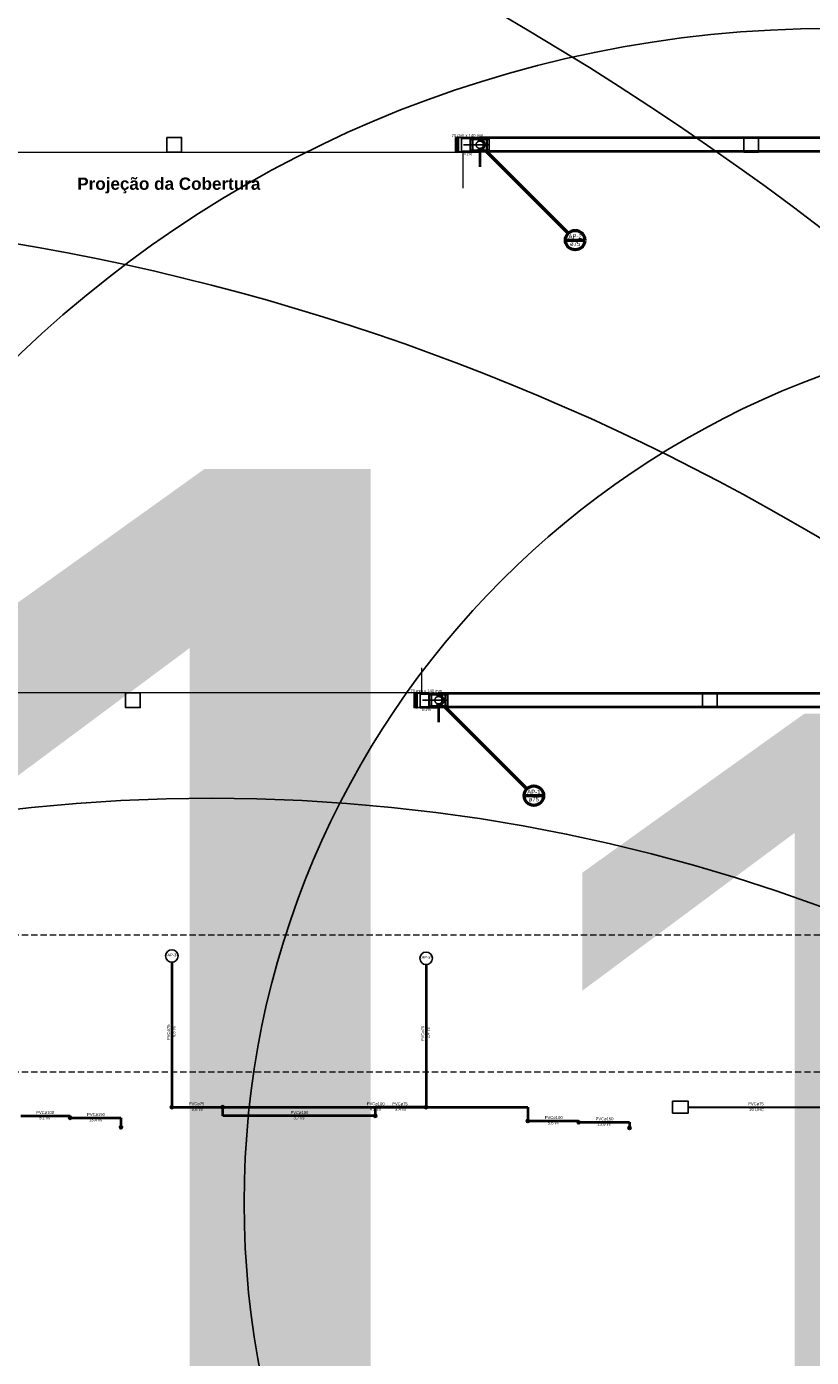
# Model space of a CAD drawing. Header units: millimetres. Extents: x -27714 to -5776, y 5810 to 9208.
# Tile 94 of 256: x -25414 to -25374, y 7071 to 7139. Entities that reach past the tile are written whole.
import ezdxf
from ezdxf.enums import TextEntityAlignment as Align

# ---------------------------------------------------------------- set-up
doc = ezdxf.new("R2010")
doc.units = ezdxf.units.MM
doc.linetypes.add('DASHDOT', pattern=[2.54, 1.27, -0.635, 0, -0.635])
doc.linetypes.add('HIDDEN2', pattern=[0.47625, 0.3175, -0.15875])
for name, color, linetype, lineweight in [('AP-Condutos', 4, 'Continuous', 40), ('AP-Indicação coluna', 5, 'Continuous', 50), ('AP-Textos conduto', 7, 'Continuous', 25), ('DI-Eixos', 7, 'HIDDEN2', 5), ('DI-Textos', 7, 'Continuous', 5), ('TQ-Condutos', 3, 'Continuous', 30)]:
    doc.layers.add(name, color=color, linetype=linetype, lineweight=lineweight)
for name, color, linetype in [('AP-Conexões', 9, 'Continuous'), ('AP-Sentido conduto', 9, 'Continuous'), ('Simbolos', 5, 'Continuous'), ('Simbolos_int', 2, 'Continuous'), ('TEXTO', 7, 'Continuous'), ('TEXTO @ 10 (1)', 7, 'Continuous'), ('TEXTO @ 10 (2)', 7, 'Continuous'), ('TEXTO @ 100', 7, 'Continuous'), ('TEXTO @ 15', 7, 'Continuous'), ('TEXTO @ 20', 7, 'Continuous'), ('TEXTO @ 200', 7, 'Continuous'), ('TEXTO @ 25', 7, 'Continuous'), ('TEXTO @ 7.5', 7, 'Continuous'), ('TQ-Conexões', 9, 'Continuous')]:
    doc.layers.add(name, color=color, linetype=linetype)
doc.styles.add('5', font='arial.ttf', dxfattribs={"height": 5})
doc.styles.add('Arial', font='arial.ttf')
doc.styles.add('ArialN', font='arialbd.ttf')

# ---------------------------------------------------------------- blocks, each defined once
blk = doc.blocks.new('SIMBOLO NOMENCLATURA')
at = {"linetype": 'Continuous'}
blk.add_circle((-30, 0), 30, dxfattribs=at)
blk = doc.blocks.new('*U147')
at = {"layer": 'TEXTO @ 100', "linetype": 'Continuous', "xscale": 20, "yscale": 20, "zscale": 20}
blk.add_blockref('SIMBOLO NOMENCLATURA', (-25314.228, 7009.918), dxfattribs=at)
at = {"layer": 'TEXTO @ 15', "linetype": 'Continuous', "xscale": 3, "yscale": 3, "zscale": 3}
blk.add_blockref('SIMBOLO NOMENCLATURA', (-25314.228, 7009.918), dxfattribs=at)
at = {"layer": 'TEXTO @ 20', "linetype": 'Continuous', "xscale": 4, "yscale": 4, "zscale": 4}
blk.add_blockref('SIMBOLO NOMENCLATURA', (-25314.228, 7009.918), dxfattribs=at)
at = {"layer": 'TEXTO @ 200', "linetype": 'Continuous', "xscale": 40, "yscale": 40, "zscale": 40}
blk.add_blockref('SIMBOLO NOMENCLATURA', (-25314.228, 7009.918), dxfattribs=at)
at = {"layer": 'TEXTO @ 25', "linetype": 'Continuous', "xscale": 5, "yscale": 5, "zscale": 5}
blk.add_blockref('SIMBOLO NOMENCLATURA', (-25314.228, 7009.918), dxfattribs=at)
blk = doc.blocks.new('*U151')
at = {"layer": 'TEXTO @ 10 (1)', "linetype": 'Continuous', "xscale": 2, "yscale": 2, "zscale": 2}
blk.add_blockref('SIMBOLO NOMENCLATURA', (-25312.564, 7079.25), dxfattribs=at)
at = {"layer": 'TEXTO @ 10 (2)', "linetype": 'Continuous', "xscale": 2, "yscale": 2, "zscale": 2}
blk.add_blockref('SIMBOLO NOMENCLATURA', (-25312.564, 7079.25), dxfattribs=at)
at = {"layer": 'TEXTO @ 100', "linetype": 'Continuous', "xscale": 20, "yscale": 20, "zscale": 20}
blk.add_blockref('SIMBOLO NOMENCLATURA', (-25312.564, 7079.25), dxfattribs=at)
at = {"layer": 'TEXTO @ 15', "linetype": 'Continuous', "xscale": 3, "yscale": 3, "zscale": 3}
blk.add_blockref('SIMBOLO NOMENCLATURA', (-25312.564, 7079.25), dxfattribs=at)
at = {"layer": 'TEXTO @ 20', "linetype": 'Continuous', "xscale": 4, "yscale": 4, "zscale": 4}
blk.add_blockref('SIMBOLO NOMENCLATURA', (-25312.564, 7079.25), dxfattribs=at)
at = {"layer": 'TEXTO @ 200', "linetype": 'Continuous', "xscale": 40, "yscale": 40, "zscale": 40}
blk.add_blockref('SIMBOLO NOMENCLATURA', (-25312.564, 7079.25), dxfattribs=at)
at = {"layer": 'TEXTO @ 25', "linetype": 'Continuous', "xscale": 5, "yscale": 5, "zscale": 5}
blk.add_blockref('SIMBOLO NOMENCLATURA', (-25312.564, 7079.25), dxfattribs=at)
at = {"layer": 'TEXTO @ 7.5', "linetype": 'Continuous', "xscale": 1.5, "yscale": 1.5, "zscale": 1.5}
blk.add_blockref('SIMBOLO NOMENCLATURA', (-25312.564, 7079.25), dxfattribs=at)
blk = doc.blocks.new('*U154')
at = {"layer": 'TEXTO @ 10 (1)', "style": '5'}
blk.add_text('1', height=50, dxfattribs=at).set_placement((-25372.564, 7079.25), align=Align.MIDDLE_CENTER)
at = {"layer": 'TEXTO @ 15', "style": '5'}
blk.add_text('1', height=75, dxfattribs=at).set_placement((-25402.564, 7079.25), align=Align.MIDDLE_CENTER)
at = {"layer": 'TEXTO @ 20', "style": '5'}
blk.add_text('1', height=100, dxfattribs=at).set_placement((-25432.564, 7079.25), align=Align.MIDDLE_CENTER)
blk = doc.blocks.new('*U155')
at = {"layer": 'TEXTO @ 200', "linetype": 'Continuous', "xscale": 40, "yscale": 40, "zscale": 40}
blk.add_blockref('SIMBOLO NOMENCLATURA', (-23654.527, 7584.979), dxfattribs=at)
blk = doc.blocks.new('*U159')
at = {"layer": 'TEXTO @ 200', "linetype": 'Continuous', "xscale": 40, "yscale": 40, "zscale": 40}
blk.add_blockref('SIMBOLO NOMENCLATURA', (-23783.068, 7189.489), dxfattribs=at)

msp = doc.modelspace()

# ---------------------------------------------------------------- hatches: boundary and pattern name
at = {"layer": 'AP-Condutos', "linetype": 'Continuous'}
for points in [[(-25390.5141, 7132.1892), (-25390.4752, 7132.3341), (-25390.5529, 7132.3341)], [(-25392.626, 7103.8056), (-25392.5872, 7103.9505), (-25392.6648, 7103.9505)]]:
    msp.add_hatch(color=256, dxfattribs=at).paths.add_polyline_path(points)
at = {"layer": 'AP-Conexões', "linetype": 'Continuous'}
for points in [[(-25406.1789, 7084.1385), (-25406.1792, 7084.1455), (-25406.1801, 7084.1524), (-25406.1816, 7084.1592), (-25406.1837, 7084.1659), (-25406.1864, 7084.1723), (-25406.1896, 7084.1785), (-25406.1934, 7084.1844), (-25406.1976, 7084.1899), (-25406.2023, 7084.1951), (-25406.2075, 7084.1998), (-25406.213, 7084.204), (-25406.2189, 7084.2078), (-25406.2251, 7084.211), (-25406.2315, 7084.2137), (-25406.2382, 7084.2158), (-25406.245, 7084.2173), (-25406.2519, 7084.2182), (-25406.2589, 7084.2185), (-25406.2659, 7084.2182), (-25406.2728, 7084.2173), (-25406.2796, 7084.2158), (-25406.2863, 7084.2137), (-25406.2927, 7084.211), (-25406.2989, 7084.2078), (-25406.3048, 7084.204), (-25406.3103, 7084.1998), (-25406.3155, 7084.1951), (-25406.3202, 7084.1899), (-25406.3244, 7084.1844), (-25406.3282, 7084.1785), (-25406.3314, 7084.1723), (-25406.3341, 7084.1659), (-25406.3362, 7084.1592), (-25406.3377, 7084.1524), (-25406.3386, 7084.1455), (-25406.3389, 7084.1385), (-25406.3386, 7084.1315), (-25406.3377, 7084.1246), (-25406.3362, 7084.1178), (-25406.3341, 7084.1111), (-25406.3314, 7084.1047), (-25406.3282, 7084.0985), (-25406.3244, 7084.0926), (-25406.3202, 7084.0871), (-25406.3155, 7084.0819), (-25406.3103, 7084.0772), (-25406.3048, 7084.073), (-25406.2989, 7084.0692), (-25406.2927, 7084.066), (-25406.2863, 7084.0633), (-25406.2796, 7084.0612), (-25406.2728, 7084.0597), (-25406.2659, 7084.0588), (-25406.2589, 7084.0585), (-25406.2519, 7084.0588), (-25406.245, 7084.0597), (-25406.2382, 7084.0612), (-25406.2315, 7084.0633), (-25406.2251, 7084.066), (-25406.2189, 7084.0692), (-25406.213, 7084.073), (-25406.2075, 7084.0772), (-25406.2023, 7084.0819), (-25406.1976, 7084.0871), (-25406.1934, 7084.0926), (-25406.1896, 7084.0985), (-25406.1864, 7084.1047), (-25406.1837, 7084.1111), (-25406.1816, 7084.1178), (-25406.1801, 7084.1246), (-25406.1792, 7084.1315)], [(-25403.5789, 7084.1385), (-25403.5792, 7084.1455), (-25403.5801, 7084.1524), (-25403.5816, 7084.1592), (-25403.5837, 7084.1659), (-25403.5864, 7084.1723), (-25403.5896, 7084.1785), (-25403.5934, 7084.1844), (-25403.5976, 7084.1899), (-25403.6023, 7084.1951), (-25403.6075, 7084.1998), (-25403.613, 7084.204), (-25403.6189, 7084.2078), (-25403.6251, 7084.211), (-25403.6315, 7084.2137), (-25403.6382, 7084.2158), (-25403.645, 7084.2173), (-25403.6519, 7084.2182), (-25403.6589, 7084.2185), (-25403.6659, 7084.2182), (-25403.6728, 7084.2173), (-25403.6796, 7084.2158), (-25403.6863, 7084.2137), (-25403.6927, 7084.211), (-25403.6989, 7084.2078), (-25403.7048, 7084.204), (-25403.7103, 7084.1998), (-25403.7155, 7084.1951), (-25403.7202, 7084.1899), (-25403.7244, 7084.1844), (-25403.7282, 7084.1785), (-25403.7314, 7084.1723), (-25403.7341, 7084.1659), (-25403.7362, 7084.1592), (-25403.7377, 7084.1524), (-25403.7386, 7084.1455), (-25403.7389, 7084.1385), (-25403.7386, 7084.1315), (-25403.7377, 7084.1246), (-25403.7362, 7084.1178), (-25403.7341, 7084.1111), (-25403.7314, 7084.1047), (-25403.7282, 7084.0985), (-25403.7244, 7084.0926), (-25403.7202, 7084.0871), (-25403.7155, 7084.0819), (-25403.7103, 7084.0772), (-25403.7048, 7084.073), (-25403.6989, 7084.0692), (-25403.6927, 7084.066), (-25403.6863, 7084.0633), (-25403.6796, 7084.0612), (-25403.6728, 7084.0597), (-25403.6659, 7084.0588), (-25403.6589, 7084.0585), (-25403.6519, 7084.0588), (-25403.645, 7084.0597), (-25403.6382, 7084.0612), (-25403.6315, 7084.0633), (-25403.6251, 7084.066), (-25403.6189, 7084.0692), (-25403.613, 7084.073), (-25403.6075, 7084.0772), (-25403.6023, 7084.0819), (-25403.5976, 7084.0871), (-25403.5934, 7084.0926), (-25403.5896, 7084.0985), (-25403.5864, 7084.1047), (-25403.5837, 7084.1111), (-25403.5816, 7084.1178), (-25403.5801, 7084.1246), (-25403.5792, 7084.1315)], [(-25393.1789, 7084.1385), (-25393.1792, 7084.1455), (-25393.1801, 7084.1524), (-25393.1816, 7084.1592), (-25393.1837, 7084.1659), (-25393.1864, 7084.1723), (-25393.1896, 7084.1785), (-25393.1934, 7084.1844), (-25393.1976, 7084.1899), (-25393.2023, 7084.1951), (-25393.2075, 7084.1998), (-25393.213, 7084.204), (-25393.2189, 7084.2078), (-25393.2251, 7084.211), (-25393.2315, 7084.2137), (-25393.2382, 7084.2158), (-25393.245, 7084.2173), (-25393.2519, 7084.2182), (-25393.2589, 7084.2185), (-25393.2659, 7084.2182), (-25393.2728, 7084.2173), (-25393.2796, 7084.2158), (-25393.2863, 7084.2137), (-25393.2927, 7084.211), (-25393.2989, 7084.2078), (-25393.3048, 7084.204), (-25393.3103, 7084.1998), (-25393.3155, 7084.1951), (-25393.3202, 7084.1899), (-25393.3244, 7084.1844), (-25393.3282, 7084.1785), (-25393.3314, 7084.1723), (-25393.3341, 7084.1659), (-25393.3362, 7084.1592), (-25393.3377, 7084.1524), (-25393.3386, 7084.1455), (-25393.3389, 7084.1385), (-25393.3386, 7084.1315), (-25393.3377, 7084.1246), (-25393.3362, 7084.1178), (-25393.3341, 7084.1111), (-25393.3314, 7084.1047), (-25393.3282, 7084.0985), (-25393.3244, 7084.0926), (-25393.3202, 7084.0871), (-25393.3155, 7084.0819), (-25393.3103, 7084.0772), (-25393.3048, 7084.073), (-25393.2989, 7084.0692), (-25393.2927, 7084.066), (-25393.2863, 7084.0633), (-25393.2796, 7084.0612), (-25393.2728, 7084.0597), (-25393.2659, 7084.0588), (-25393.2589, 7084.0585), (-25393.2519, 7084.0588), (-25393.245, 7084.0597), (-25393.2382, 7084.0612), (-25393.2315, 7084.0633), (-25393.2251, 7084.066), (-25393.2189, 7084.0692), (-25393.213, 7084.073), (-25393.2075, 7084.0772), (-25393.2023, 7084.0819), (-25393.1976, 7084.0871), (-25393.1934, 7084.0926), (-25393.1896, 7084.0985), (-25393.1864, 7084.1047), (-25393.1837, 7084.1111), (-25393.1816, 7084.1178), (-25393.1801, 7084.1246), (-25393.1792, 7084.1315)], [(-25411.3789, 7083.595), (-25411.3792, 7083.602), (-25411.3801, 7083.6089), (-25411.3816, 7083.6157), (-25411.3837, 7083.6224), (-25411.3864, 7083.6288), (-25411.3896, 7083.635), (-25411.3934, 7083.6409), (-25411.3976, 7083.6464), (-25411.4023, 7083.6516), (-25411.4075, 7083.6563), (-25411.413, 7083.6606), (-25411.4189, 7083.6643), (-25411.4251, 7083.6675), (-25411.4315, 7083.6702), (-25411.4382, 7083.6723), (-25411.445, 7083.6738), (-25411.4519, 7083.6747), (-25411.4589, 7083.675), (-25411.4659, 7083.6747), (-25411.4728, 7083.6738), (-25411.4796, 7083.6723), (-25411.4863, 7083.6702), (-25411.4927, 7083.6675), (-25411.4989, 7083.6643), (-25411.5048, 7083.6606), (-25411.5103, 7083.6563), (-25411.5155, 7083.6516), (-25411.5202, 7083.6464), (-25411.5244, 7083.6409), (-25411.5282, 7083.635), (-25411.5314, 7083.6288), (-25411.5341, 7083.6224), (-25411.5362, 7083.6157), (-25411.5377, 7083.6089), (-25411.5386, 7083.602), (-25411.5389, 7083.595), (-25411.5386, 7083.588), (-25411.5377, 7083.5811), (-25411.5362, 7083.5743), (-25411.5341, 7083.5677), (-25411.5314, 7083.5612), (-25411.5282, 7083.555), (-25411.5244, 7083.5491), (-25411.5202, 7083.5436), (-25411.5155, 7083.5385), (-25411.5103, 7083.5337), (-25411.5048, 7083.5295), (-25411.4989, 7083.5257), (-25411.4927, 7083.5225), (-25411.4863, 7083.5198), (-25411.4796, 7083.5177), (-25411.4728, 7083.5162), (-25411.4659, 7083.5153), (-25411.4589, 7083.515), (-25411.4519, 7083.5153), (-25411.445, 7083.5162), (-25411.4382, 7083.5177), (-25411.4315, 7083.5198), (-25411.4251, 7083.5225), (-25411.4189, 7083.5257), (-25411.413, 7083.5295), (-25411.4075, 7083.5337), (-25411.4023, 7083.5385), (-25411.3976, 7083.5436), (-25411.3934, 7083.5491), (-25411.3896, 7083.555), (-25411.3864, 7083.5612), (-25411.3837, 7083.5677), (-25411.3816, 7083.5743), (-25411.3801, 7083.5811), (-25411.3792, 7083.588)], [(-25408.7789, 7083.1095), (-25408.7792, 7083.1165), (-25408.7801, 7083.1234), (-25408.7816, 7083.1302), (-25408.7837, 7083.1369), (-25408.7864, 7083.1433), (-25408.7896, 7083.1495), (-25408.7934, 7083.1554), (-25408.7976, 7083.161), (-25408.8023, 7083.1661), (-25408.8075, 7083.1708), (-25408.813, 7083.1751), (-25408.8189, 7083.1788), (-25408.8251, 7083.182), (-25408.8315, 7083.1847), (-25408.8382, 7083.1868), (-25408.845, 7083.1883), (-25408.8519, 7083.1892), (-25408.8589, 7083.1895), (-25408.8659, 7083.1892), (-25408.8728, 7083.1883), (-25408.8796, 7083.1868), (-25408.8863, 7083.1847), (-25408.8927, 7083.182), (-25408.8989, 7083.1788), (-25408.9048, 7083.1751), (-25408.9103, 7083.1708), (-25408.9155, 7083.1661), (-25408.9202, 7083.161), (-25408.9244, 7083.1554), (-25408.9282, 7083.1495), (-25408.9314, 7083.1433), (-25408.9341, 7083.1369), (-25408.9362, 7083.1302), (-25408.9377, 7083.1234), (-25408.9386, 7083.1165), (-25408.9389, 7083.1095), (-25408.9386, 7083.1026), (-25408.9377, 7083.0956), (-25408.9362, 7083.0888), (-25408.9341, 7083.0822), (-25408.9314, 7083.0757), (-25408.9282, 7083.0695), (-25408.9244, 7083.0636), (-25408.9202, 7083.0581), (-25408.9155, 7083.053), (-25408.9103, 7083.0482), (-25408.9048, 7083.044), (-25408.8989, 7083.0402), (-25408.8927, 7083.037), (-25408.8863, 7083.0344), (-25408.8796, 7083.0323), (-25408.8728, 7083.0307), (-25408.8659, 7083.0298), (-25408.8589, 7083.0295), (-25408.8519, 7083.0298), (-25408.845, 7083.0307), (-25408.8382, 7083.0323), (-25408.8315, 7083.0344), (-25408.8251, 7083.037), (-25408.8189, 7083.0402), (-25408.813, 7083.044), (-25408.8075, 7083.0482), (-25408.8023, 7083.053), (-25408.7976, 7083.0581), (-25408.7934, 7083.0636), (-25408.7896, 7083.0695), (-25408.7864, 7083.0757), (-25408.7837, 7083.0822), (-25408.7816, 7083.0888), (-25408.7801, 7083.0956), (-25408.7792, 7083.1026)], [(-25395.7789, 7083.6922), (-25395.7792, 7083.6992), (-25395.7801, 7083.7061), (-25395.7816, 7083.7129), (-25395.7837, 7083.7195), (-25395.7864, 7083.726), (-25395.7896, 7083.7322), (-25395.7934, 7083.7381), (-25395.7976, 7083.7436), (-25395.8023, 7083.7487), (-25395.8075, 7083.7535), (-25395.813, 7083.7577), (-25395.8189, 7083.7615), (-25395.8251, 7083.7647), (-25395.8315, 7083.7674), (-25395.8382, 7083.7695), (-25395.845, 7083.771), (-25395.8519, 7083.7719), (-25395.8589, 7083.7722), (-25395.8659, 7083.7719), (-25395.8728, 7083.771), (-25395.8796, 7083.7695), (-25395.8863, 7083.7674), (-25395.8927, 7083.7647), (-25395.8989, 7083.7615), (-25395.9048, 7083.7577), (-25395.9103, 7083.7535), (-25395.9155, 7083.7487), (-25395.9202, 7083.7436), (-25395.9244, 7083.7381), (-25395.9282, 7083.7322), (-25395.9314, 7083.726), (-25395.9341, 7083.7195), (-25395.9362, 7083.7129), (-25395.9377, 7083.7061), (-25395.9386, 7083.6992), (-25395.9389, 7083.6922), (-25395.9386, 7083.6852), (-25395.9377, 7083.6783), (-25395.9362, 7083.6715), (-25395.9341, 7083.6648), (-25395.9314, 7083.6584), (-25395.9282, 7083.6522), (-25395.9244, 7083.6463), (-25395.9202, 7083.6408), (-25395.9155, 7083.6356), (-25395.9103, 7083.6309), (-25395.9048, 7083.6266), (-25395.8989, 7083.6229), (-25395.8927, 7083.6197), (-25395.8863, 7083.617), (-25395.8796, 7083.6149), (-25395.8728, 7083.6134), (-25395.8659, 7083.6125), (-25395.8589, 7083.6122), (-25395.8519, 7083.6125), (-25395.845, 7083.6134), (-25395.8382, 7083.6149), (-25395.8315, 7083.617), (-25395.8251, 7083.6197), (-25395.8189, 7083.6229), (-25395.813, 7083.6266), (-25395.8075, 7083.6309), (-25395.8023, 7083.6356), (-25395.7976, 7083.6408), (-25395.7934, 7083.6463), (-25395.7896, 7083.6522), (-25395.7864, 7083.6584), (-25395.7837, 7083.6648), (-25395.7816, 7083.6715), (-25395.7801, 7083.6783), (-25395.7792, 7083.6852)], [(-25387.9789, 7083.4331), (-25387.9792, 7083.4401), (-25387.9801, 7083.447), (-25387.9816, 7083.4538), (-25387.9837, 7083.4604), (-25387.9864, 7083.4669), (-25387.9896, 7083.4731), (-25387.9934, 7083.479), (-25387.9976, 7083.4845), (-25388.0023, 7083.4896), (-25388.0075, 7083.4944), (-25388.013, 7083.4986), (-25388.0189, 7083.5024), (-25388.0251, 7083.5056), (-25388.0315, 7083.5083), (-25388.0382, 7083.5104), (-25388.045, 7083.5119), (-25388.0519, 7083.5128), (-25388.0589, 7083.5131), (-25388.0659, 7083.5128), (-25388.0728, 7083.5119), (-25388.0796, 7083.5104), (-25388.0863, 7083.5083), (-25388.0927, 7083.5056), (-25388.0989, 7083.5024), (-25388.1048, 7083.4986), (-25388.1103, 7083.4944), (-25388.1155, 7083.4896), (-25388.1202, 7083.4845), (-25388.1244, 7083.479), (-25388.1282, 7083.4731), (-25388.1314, 7083.4669), (-25388.1341, 7083.4604), (-25388.1362, 7083.4538), (-25388.1377, 7083.447), (-25388.1386, 7083.4401), (-25388.1389, 7083.4331), (-25388.1386, 7083.4261), (-25388.1377, 7083.4192), (-25388.1362, 7083.4124), (-25388.1341, 7083.4057), (-25388.1314, 7083.3993), (-25388.1282, 7083.3931), (-25388.1244, 7083.3872), (-25388.1202, 7083.3817), (-25388.1155, 7083.3765), (-25388.1103, 7083.3718), (-25388.1048, 7083.3675), (-25388.0989, 7083.3638), (-25388.0927, 7083.3606), (-25388.0863, 7083.3579), (-25388.0796, 7083.3558), (-25388.0728, 7083.3543), (-25388.0659, 7083.3534), (-25388.0589, 7083.3531), (-25388.0519, 7083.3534), (-25388.045, 7083.3543), (-25388.0382, 7083.3558), (-25388.0315, 7083.3579), (-25388.0251, 7083.3606), (-25388.0189, 7083.3638), (-25388.013, 7083.3675), (-25388.0075, 7083.3718), (-25388.0023, 7083.3765), (-25387.9976, 7083.3817), (-25387.9934, 7083.3872), (-25387.9896, 7083.3931), (-25387.9864, 7083.3993), (-25387.9837, 7083.4057), (-25387.9816, 7083.4124), (-25387.9801, 7083.4192), (-25387.9792, 7083.4261)], [(-25385.3789, 7083.3677), (-25385.3792, 7083.3747), (-25385.3801, 7083.3816), (-25385.3816, 7083.3884), (-25385.3837, 7083.395), (-25385.3864, 7083.4015), (-25385.3896, 7083.4077), (-25385.3934, 7083.4136), (-25385.3976, 7083.4191), (-25385.4023, 7083.4242), (-25385.4075, 7083.429), (-25385.413, 7083.4332), (-25385.4189, 7083.437), (-25385.4251, 7083.4402), (-25385.4315, 7083.4429), (-25385.4382, 7083.445), (-25385.445, 7083.4465), (-25385.4519, 7083.4474), (-25385.4589, 7083.4477), (-25385.4659, 7083.4474), (-25385.4728, 7083.4465), (-25385.4796, 7083.445), (-25385.4863, 7083.4429), (-25385.4927, 7083.4402), (-25385.4989, 7083.437), (-25385.5048, 7083.4332), (-25385.5103, 7083.429), (-25385.5155, 7083.4242), (-25385.5202, 7083.4191), (-25385.5244, 7083.4136), (-25385.5282, 7083.4077), (-25385.5314, 7083.4015), (-25385.5341, 7083.395), (-25385.5362, 7083.3884), (-25385.5377, 7083.3816), (-25385.5386, 7083.3747), (-25385.5389, 7083.3677), (-25385.5386, 7083.3607), (-25385.5377, 7083.3538), (-25385.5362, 7083.347), (-25385.5341, 7083.3403), (-25385.5314, 7083.3339), (-25385.5282, 7083.3277), (-25385.5244, 7083.3218), (-25385.5202, 7083.3163), (-25385.5155, 7083.3111), (-25385.5103, 7083.3064), (-25385.5048, 7083.3021), (-25385.4989, 7083.2984), (-25385.4927, 7083.2952), (-25385.4863, 7083.2925), (-25385.4796, 7083.2904), (-25385.4728, 7083.2889), (-25385.4659, 7083.288), (-25385.4589, 7083.2877), (-25385.4519, 7083.288), (-25385.445, 7083.2889), (-25385.4382, 7083.2904), (-25385.4315, 7083.2925), (-25385.4251, 7083.2952), (-25385.4189, 7083.2984), (-25385.413, 7083.3021), (-25385.4075, 7083.3064), (-25385.4023, 7083.3111), (-25385.3976, 7083.3163), (-25385.3934, 7083.3218), (-25385.3896, 7083.3277), (-25385.3864, 7083.3339), (-25385.3837, 7083.3403), (-25385.3816, 7083.347), (-25385.3801, 7083.3538), (-25385.3792, 7083.3607)], [(-25382.7789, 7083.0754), (-25382.7792, 7083.0824), (-25382.7801, 7083.0893), (-25382.7816, 7083.0961), (-25382.7837, 7083.1027), (-25382.7864, 7083.1092), (-25382.7896, 7083.1154), (-25382.7934, 7083.1213), (-25382.7976, 7083.1268), (-25382.8023, 7083.1319), (-25382.8075, 7083.1367), (-25382.813, 7083.1409), (-25382.8189, 7083.1447), (-25382.8251, 7083.1479), (-25382.8315, 7083.1506), (-25382.8382, 7083.1527), (-25382.845, 7083.1542), (-25382.8519, 7083.1551), (-25382.8589, 7083.1554), (-25382.8659, 7083.1551), (-25382.8728, 7083.1542), (-25382.8796, 7083.1527), (-25382.8863, 7083.1506), (-25382.8927, 7083.1479), (-25382.8989, 7083.1447), (-25382.9048, 7083.1409), (-25382.9103, 7083.1367), (-25382.9155, 7083.1319), (-25382.9202, 7083.1268), (-25382.9244, 7083.1213), (-25382.9282, 7083.1154), (-25382.9314, 7083.1092), (-25382.9341, 7083.1027), (-25382.9362, 7083.0961), (-25382.9377, 7083.0893), (-25382.9386, 7083.0824), (-25382.9389, 7083.0754), (-25382.9386, 7083.0684), (-25382.9377, 7083.0615), (-25382.9362, 7083.0547), (-25382.9341, 7083.048), (-25382.9314, 7083.0416), (-25382.9282, 7083.0354), (-25382.9244, 7083.0295), (-25382.9202, 7083.024), (-25382.9155, 7083.0188), (-25382.9103, 7083.0141), (-25382.9048, 7083.0098), (-25382.8989, 7083.0061), (-25382.8927, 7083.0029), (-25382.8863, 7083.0002), (-25382.8796, 7082.9981), (-25382.8728, 7082.9966), (-25382.8659, 7082.9957), (-25382.8589, 7082.9954), (-25382.8519, 7082.9957), (-25382.845, 7082.9966), (-25382.8382, 7082.9981), (-25382.8315, 7083.0002), (-25382.8251, 7083.0029), (-25382.8189, 7083.0061), (-25382.813, 7083.0098), (-25382.8075, 7083.0141), (-25382.8023, 7083.0188), (-25382.7976, 7083.024), (-25382.7934, 7083.0295), (-25382.7896, 7083.0354), (-25382.7864, 7083.0416), (-25382.7837, 7083.048), (-25382.7816, 7083.0547), (-25382.7801, 7083.0615), (-25382.7792, 7083.0684)]]:
    msp.add_hatch(color=256, dxfattribs=at).paths.add_polyline_path(points)
at = {"layer": 'AP-Sentido conduto', "linetype": 'Continuous'}
for points in [[(-25390.9391, 7133.3142), (-25391.0357, 7133.3401), (-25391.0357, 7133.2883)], [(-25393.051, 7104.9306), (-25393.1476, 7104.9565), (-25393.1476, 7104.9047)]]:
    msp.add_hatch(color=256, dxfattribs=at).paths.add_polyline_path(points)

# ---------------------------------------------------------------- linework, layer by layer
at = {"color": 83, "linetype": 'Continuous', "lineweight": 0}
for p, q in [((-25435.6391, 7132.9392), (-25391.3891, 7132.9392)), ((-25391.3891, 7132.9392), (-25391.3891, 7131.0949)), ((-25393.501, 7106.5772), (-25393.501, 7105.3056)), ((-25393.501, 7105.3056), (-25437.751, 7105.3056))]:
    msp.add_line(p, q, dxfattribs=at)
for points in [[(-25406.5141, 7133.6892), (-25406.5141, 7132.9392), (-25405.7641, 7132.9392), (-25405.7641, 7133.6892)], [(-25391.7641, 7133.6892), (-25391.7641, 7132.9392), (-25391.0141, 7132.9392), (-25391.0141, 7133.6892)], [(-25377.0141, 7133.6892), (-25377.0141, 7132.9392), (-25376.2641, 7132.9392), (-25376.2641, 7133.6892)], [(-25408.626, 7105.3056), (-25408.626, 7104.5556), (-25407.876, 7104.5556), (-25407.876, 7105.3056)], [(-25393.876, 7105.3056), (-25393.876, 7104.5556), (-25393.126, 7104.5556), (-25393.126, 7105.3056)], [(-25379.126, 7105.3056), (-25379.126, 7104.5556), (-25378.376, 7104.5556), (-25378.376, 7105.3056)]]:
    msp.add_lwpolyline(points, close=True)
at = {"layer": 'AP-Condutos'}
for p, q in [((-25391.4531, 7133.6642), (-25390.5141, 7133.6642)), ((-25347.0751, 7133.6642), (-25390.5141, 7133.6642)), ((-25391.4531, 7132.9642), (-25390.5141, 7132.9642)), ((-25347.0751, 7132.9642), (-25390.5141, 7132.9642)), ((-25393.565, 7105.2806), (-25392.626, 7105.2806)), ((-25349.187, 7105.2806), (-25392.626, 7105.2806)), ((-25393.565, 7104.5806), (-25392.626, 7104.5806)), ((-25349.187, 7104.5806), (-25392.626, 7104.5806)), ((-25406.2589, 7091.5419), (-25406.2589, 7084.2185)), ((-25393.2589, 7091.4235), (-25393.2589, 7084.2185)), ((-25406.1789, 7084.1385), (-25403.7389, 7084.1385)), ((-25403.6589, 7083.6922), (-25403.6589, 7084.2185)), ((-25403.5789, 7084.1385), (-25388.0589, 7084.1385)), ((-25393.1789, 7084.1385), (-25395.8589, 7084.1385)), ((-25395.8589, 7084.1385), (-25395.8589, 7083.7722)), ((-25388.0589, 7084.1385), (-25388.0589, 7083.5131)), ((-25413.9789, 7083.6959), (-25411.4589, 7083.6959)), ((-25411.4589, 7083.6959), (-25411.4589, 7083.675)), ((-25411.3789, 7083.595), (-25408.8589, 7083.595)), ((-25408.8589, 7083.595), (-25408.8589, 7083.1895)), ((-25395.7789, 7083.6922), (-25403.6589, 7083.6922)), ((-25387.9789, 7083.4331), (-25385.4589, 7083.4331)), ((-25385.4589, 7083.4331), (-25385.4589, 7083.4477)), ((-25385.3789, 7083.3677), (-25382.8589, 7083.3677)), ((-25382.8589, 7083.3677), (-25382.8589, 7083.1554))]:
    msp.add_line(p, q, dxfattribs=at)
for points in [[(-25390.6391, 7133.0977), (-25390.6041, 7133.081), (-25390.567, 7133.0698), (-25390.5286, 7133.0646), (-25390.4899, 7133.0654), (-25390.4517, 7133.0721), (-25390.415, 7133.0846), (-25390.3808, 7133.1027), (-25390.3497, 7133.1258), (-25390.3225, 7133.1535), (-25390.3, 7133.185), (-25390.2826, 7133.2196), (-25390.2708, 7133.2565), (-25390.2648, 7133.2948), (-25390.2648, 7133.3336), (-25390.2708, 7133.3718), (-25390.2826, 7133.4087), (-25390.3, 7133.4434), (-25390.3225, 7133.4749), (-25390.3497, 7133.5025), (-25390.3808, 7133.5257), (-25390.415, 7133.5437), (-25390.4517, 7133.5563), (-25390.4899, 7133.563), (-25390.5286, 7133.5638), (-25390.567, 7133.5585), (-25390.6041, 7133.5474), (-25390.6391, 7133.5307)], [(-25390.5141, 7133.0642), (-25390.5141, 7132.1892)], [(-25392.751, 7104.7141), (-25392.716, 7104.6974), (-25392.6789, 7104.6862), (-25392.6405, 7104.681), (-25392.6018, 7104.6818), (-25392.5636, 7104.6885), (-25392.527, 7104.701), (-25392.4927, 7104.7191), (-25392.4616, 7104.7422), (-25392.4345, 7104.7699), (-25392.4119, 7104.8014), (-25392.3945, 7104.836), (-25392.3827, 7104.8729), (-25392.3767, 7104.9112), (-25392.3767, 7104.95), (-25392.3827, 7104.9882), (-25392.3945, 7105.0251), (-25392.4119, 7105.0598), (-25392.4345, 7105.0913), (-25392.4616, 7105.1189), (-25392.4927, 7105.1421), (-25392.527, 7105.1601), (-25392.5636, 7105.1727), (-25392.6018, 7105.1794), (-25392.6405, 7105.1802), (-25392.6789, 7105.1749), (-25392.716, 7105.1638), (-25392.751, 7105.1471)], [(-25392.626, 7104.6806), (-25392.626, 7103.8056)]]:
    msp.add_lwpolyline(points, dxfattribs=at)
at = {"layer": 'AP-Conexões'}
for centre, radius in [((-25406.2589, 7091.8619), 0.32), ((-25393.2589, 7091.7435), 0.32), ((-25406.2589, 7084.1385), 0.08), ((-25403.6589, 7084.1385), 0.08), ((-25393.2589, 7084.1385), 0.08), ((-25411.4589, 7083.595), 0.08), ((-25408.8589, 7083.1095), 0.08), ((-25395.8589, 7083.6922), 0.08), ((-25388.0589, 7083.4331), 0.08), ((-25385.4589, 7083.3677), 0.08), ((-25382.8589, 7083.0754), 0.08)]:
    msp.add_circle(centre, radius, dxfattribs=at)
at = {"layer": 'AP-Indicação coluna'}
for p, q in [((-25385.9889, 7128.789), (-25390.2001, 7133.0003)), ((-25386.1341, 7128.4385), (-25385.1428, 7128.4385)), ((-25388.1008, 7100.4054), (-25392.3121, 7104.6167)), ((-25388.246, 7100.0549), (-25387.2547, 7100.0549))]:
    msp.add_line(p, q, dxfattribs=at)
for centre in [(-25385.6384, 7128.4385), (-25387.7503, 7100.0549)]:
    msp.add_circle(centre, 0.4957, dxfattribs=at)
at = {"layer": 'AP-Sentido conduto'}
for points in [[(-25391.339, 7133.3142), (-25390.9391, 7133.3142)], [(-25393.451, 7104.9306), (-25393.051, 7104.9306)]]:
    msp.add_lwpolyline(points, dxfattribs=at)
at = {"layer": 'DI-Eixos'}
for p, q in [((-25437.2589, 7092.9385), (-25344.0589, 7092.9385)), ((-25437.2589, 7085.9385), (-25344.0589, 7085.9385))]:
    msp.add_line(p, q, dxfattribs=at)
at = {"layer": 'Simbolos'}
for p, q in [((-25391.7456, 7133.6792), (-25391.7641, 7133.6792)), ((-25391.7641, 7133.6792), (-25391.7641, 7132.9492)), ((-25391.6736, 7133.6792), (-25391.7456, 7133.6792)), ((-25391.6686, 7133.6842), (-25391.6686, 7133.6974)), ((-25391.6066, 7133.7024), (-25391.6636, 7133.7024)), ((-25391.6016, 7133.6842), (-25391.6016, 7133.6974)), ((-25391.5181, 7133.6792), (-25391.5966, 7133.6792)), ((-25391.5181, 7133.6792), (-25391.4931, 7133.6792)), ((-25391.4931, 7133.6792), (-25391.4681, 7133.6792)), ((-25391.4531, 7133.5642), (-25391.4531, 7133.6642)), ((-25391.4531, 7133.0642), (-25391.4531, 7133.5642)), ((-25390.9891, 7133.0503), (-25390.9891, 7133.6203)), ((-25390.0391, 7133.6203), (-25390.9891, 7133.6203)), ((-25390.0391, 7133.0003), (-25390.0391, 7133.6281)), ((-25391.7456, 7132.9492), (-25391.7641, 7132.9492)), ((-25391.6736, 7132.9492), (-25391.7456, 7132.9492)), ((-25391.6686, 7132.9442), (-25391.6686, 7132.9309)), ((-25391.6066, 7132.9259), (-25391.6636, 7132.9259)), ((-25391.6016, 7132.9442), (-25391.6016, 7132.9309)), ((-25391.5966, 7132.9492), (-25391.5181, 7132.9492)), ((-25391.4931, 7132.9492), (-25391.5181, 7132.9492)), ((-25391.4931, 7132.9492), (-25391.4681, 7132.9492)), ((-25391.4531, 7133.0642), (-25391.4531, 7132.963)), ((-25390.9891, 7133.0503), (-25390.9891, 7133.0003)), ((-25390.0391, 7133.0003), (-25390.9891, 7133.0003)), ((-25393.8575, 7105.2956), (-25393.876, 7105.2956)), ((-25393.876, 7105.2956), (-25393.876, 7104.5656)), ((-25393.7855, 7105.2956), (-25393.8575, 7105.2956)), ((-25393.7805, 7105.3006), (-25393.7805, 7105.3138)), ((-25393.7185, 7105.3188), (-25393.7755, 7105.3188)), ((-25393.7135, 7105.3006), (-25393.7135, 7105.3138)), ((-25393.63, 7105.2956), (-25393.7085, 7105.2956)), ((-25393.63, 7105.2956), (-25393.605, 7105.2956)), ((-25393.605, 7105.2956), (-25393.58, 7105.2956)), ((-25393.565, 7105.1806), (-25393.565, 7105.2806)), ((-25393.565, 7104.6806), (-25393.565, 7105.1806)), ((-25393.101, 7104.6667), (-25393.101, 7105.2367)), ((-25392.151, 7105.2367), (-25393.101, 7105.2367)), ((-25392.151, 7104.6167), (-25392.151, 7105.2445)), ((-25393.8575, 7104.5656), (-25393.876, 7104.5656)), ((-25393.7855, 7104.5656), (-25393.8575, 7104.5656)), ((-25393.7805, 7104.5606), (-25393.7805, 7104.5473)), ((-25393.7185, 7104.5423), (-25393.7755, 7104.5423)), ((-25393.7135, 7104.5606), (-25393.7135, 7104.5473)), ((-25393.7085, 7104.5656), (-25393.63, 7104.5656)), ((-25393.605, 7104.5656), (-25393.63, 7104.5656)), ((-25393.605, 7104.5656), (-25393.58, 7104.5656)), ((-25393.565, 7104.6806), (-25393.565, 7104.5794)), ((-25393.101, 7104.6667), (-25393.101, 7104.6167)), ((-25392.151, 7104.6167), (-25393.101, 7104.6167))]:
    msp.add_line(p, q, dxfattribs=at)
for points in [[(-25391.6736, 7133.6792), (-25391.6727, 7133.6793), (-25391.6718, 7133.6795), (-25391.6711, 7133.6799), (-25391.6703, 7133.6804), (-25391.6697, 7133.681), (-25391.6692, 7133.6817), (-25391.6689, 7133.6825), (-25391.6686, 7133.6833), (-25391.6686, 7133.6842)], [(-25391.6636, 7133.7024), (-25391.6644, 7133.7024), (-25391.6653, 7133.7021), (-25391.6661, 7133.7018), (-25391.6668, 7133.7013), (-25391.6674, 7133.7006), (-25391.6679, 7133.6999), (-25391.6683, 7133.6991), (-25391.6685, 7133.6983), (-25391.6686, 7133.6974)], [(-25391.6016, 7133.6974), (-25391.6016, 7133.6983), (-25391.6019, 7133.6991), (-25391.6022, 7133.6999), (-25391.6027, 7133.7006), (-25391.6033, 7133.7013), (-25391.6041, 7133.7018), (-25391.6048, 7133.7021), (-25391.6057, 7133.7024), (-25391.6066, 7133.7024)], [(-25391.6016, 7133.6842), (-25391.6015, 7133.6833), (-25391.6013, 7133.6825), (-25391.6009, 7133.6817), (-25391.6004, 7133.681), (-25391.5998, 7133.6804), (-25391.5991, 7133.6799), (-25391.5983, 7133.6795), (-25391.5974, 7133.6793), (-25391.5966, 7133.6792)], [(-25391.4531, 7133.6642), (-25391.4533, 7133.6668), (-25391.454, 7133.6693), (-25391.4551, 7133.6717), (-25391.4566, 7133.6738), (-25391.4584, 7133.6757), (-25391.4606, 7133.6772), (-25391.4629, 7133.6783), (-25391.4655, 7133.679), (-25391.4681, 7133.6792)], [(-25391.6686, 7132.9442), (-25391.6686, 7132.945), (-25391.6689, 7132.9459), (-25391.6692, 7132.9467), (-25391.6697, 7132.9474), (-25391.6703, 7132.948), (-25391.6711, 7132.9485), (-25391.6718, 7132.9489), (-25391.6727, 7132.9491), (-25391.6736, 7132.9492)], [(-25391.6686, 7132.9309), (-25391.6685, 7132.9301), (-25391.6683, 7132.9292), (-25391.6679, 7132.9284), (-25391.6674, 7132.9277), (-25391.6668, 7132.9271), (-25391.6661, 7132.9266), (-25391.6653, 7132.9262), (-25391.6644, 7132.926), (-25391.6636, 7132.9259)], [(-25391.6066, 7132.9259), (-25391.6057, 7132.926), (-25391.6048, 7132.9262), (-25391.6041, 7132.9266), (-25391.6033, 7132.9271), (-25391.6027, 7132.9277), (-25391.6022, 7132.9284), (-25391.6019, 7132.9292), (-25391.6016, 7132.9301), (-25391.6016, 7132.9309)], [(-25391.5966, 7132.9492), (-25391.5974, 7132.9491), (-25391.5983, 7132.9489), (-25391.5991, 7132.9485), (-25391.5998, 7132.948), (-25391.6004, 7132.9474), (-25391.6009, 7132.9467), (-25391.6013, 7132.9459), (-25391.6015, 7132.945), (-25391.6016, 7132.9442)], [(-25391.4681, 7132.9492), (-25391.4655, 7132.9494), (-25391.4629, 7132.9501), (-25391.4606, 7132.9512), (-25391.4584, 7132.9527), (-25391.4566, 7132.9545), (-25391.4551, 7132.9567), (-25391.454, 7132.9591), (-25391.4533, 7132.9616), (-25391.4531, 7132.9642)], [(-25393.7855, 7105.2956), (-25393.7846, 7105.2957), (-25393.7838, 7105.2959), (-25393.783, 7105.2962), (-25393.7823, 7105.2967), (-25393.7816, 7105.2974), (-25393.7811, 7105.2981), (-25393.7808, 7105.2989), (-25393.7806, 7105.2997), (-25393.7805, 7105.3006)], [(-25393.7755, 7105.3188), (-25393.7763, 7105.3188), (-25393.7772, 7105.3185), (-25393.778, 7105.3182), (-25393.7787, 7105.3177), (-25393.7793, 7105.317), (-25393.7798, 7105.3163), (-25393.7802, 7105.3155), (-25393.7804, 7105.3147), (-25393.7805, 7105.3138)], [(-25393.7135, 7105.3138), (-25393.7136, 7105.3147), (-25393.7138, 7105.3155), (-25393.7141, 7105.3163), (-25393.7146, 7105.317), (-25393.7153, 7105.3177), (-25393.716, 7105.3182), (-25393.7168, 7105.3185), (-25393.7176, 7105.3188), (-25393.7185, 7105.3188)], [(-25393.7135, 7105.3006), (-25393.7134, 7105.2997), (-25393.7132, 7105.2989), (-25393.7128, 7105.2981), (-25393.7123, 7105.2974), (-25393.7117, 7105.2967), (-25393.711, 7105.2962), (-25393.7102, 7105.2959), (-25393.7093, 7105.2957), (-25393.7085, 7105.2956)], [(-25393.565, 7105.2806), (-25393.5652, 7105.2832), (-25393.5659, 7105.2857), (-25393.567, 7105.2881), (-25393.5685, 7105.2902), (-25393.5703, 7105.2921), (-25393.5725, 7105.2936), (-25393.5748, 7105.2947), (-25393.5774, 7105.2954), (-25393.58, 7105.2956)], [(-25393.7805, 7104.5606), (-25393.7806, 7104.5614), (-25393.7808, 7104.5623), (-25393.7811, 7104.5631), (-25393.7816, 7104.5638), (-25393.7823, 7104.5644), (-25393.783, 7104.5649), (-25393.7838, 7104.5653), (-25393.7846, 7104.5655), (-25393.7855, 7104.5656)], [(-25393.7805, 7104.5473), (-25393.7804, 7104.5465), (-25393.7802, 7104.5456), (-25393.7798, 7104.5448), (-25393.7793, 7104.5441), (-25393.7787, 7104.5435), (-25393.778, 7104.543), (-25393.7772, 7104.5426), (-25393.7763, 7104.5424), (-25393.7755, 7104.5423)], [(-25393.7185, 7104.5423), (-25393.7176, 7104.5424), (-25393.7168, 7104.5426), (-25393.716, 7104.543), (-25393.7153, 7104.5435), (-25393.7146, 7104.5441), (-25393.7141, 7104.5448), (-25393.7138, 7104.5456), (-25393.7136, 7104.5465), (-25393.7135, 7104.5473)], [(-25393.7085, 7104.5656), (-25393.7093, 7104.5655), (-25393.7102, 7104.5653), (-25393.711, 7104.5649), (-25393.7117, 7104.5644), (-25393.7123, 7104.5638), (-25393.7128, 7104.5631), (-25393.7132, 7104.5623), (-25393.7134, 7104.5614), (-25393.7135, 7104.5606)], [(-25393.58, 7104.5656), (-25393.5774, 7104.5658), (-25393.5748, 7104.5665), (-25393.5725, 7104.5676), (-25393.5703, 7104.5691), (-25393.5685, 7104.5709), (-25393.567, 7104.5731), (-25393.5659, 7104.5754), (-25393.5652, 7104.578), (-25393.565, 7104.5806)]]:
    msp.add_lwpolyline(points, dxfattribs=at)
at = {"layer": 'Simbolos', "linetype": 'DASHDOT'}
for centre in [(-25390.5141, 7133.3142), (-25392.626, 7104.9306)]:
    msp.add_circle(centre, 0.1875, dxfattribs=at)
at = {"layer": 'Simbolos_int'}
for p, q in [((-25391.6686, 7133.6792), (-25391.6686, 7133.1492)), ((-25391.6016, 7133.6792), (-25391.6016, 7133.1492)), ((-25390.0391, 7133.5853), (-25390.9891, 7133.5853)), ((-25390.8891, 7133.0853), (-25390.8891, 7133.5853)), ((-25390.8641, 7133.0853), (-25390.8641, 7133.5853)), ((-25390.1641, 7133.5853), (-25390.1641, 7133.0853)), ((-25390.1391, 7133.5853), (-25390.1391, 7133.0853)), ((-25391.6686, 7133.0492), (-25391.6686, 7133.1492)), ((-25391.6686, 7133.0492), (-25391.6686, 7132.9462)), ((-25391.6016, 7133.0492), (-25391.6016, 7133.1492)), ((-25391.6016, 7133.0492), (-25391.6016, 7132.9477)), ((-25390.0391, 7133.0353), (-25390.9891, 7133.0353)), ((-25390.8891, 7133.0853), (-25390.8891, 7133.0353)), ((-25390.8641, 7133.0853), (-25390.8641, 7133.0353)), ((-25390.1641, 7133.0853), (-25390.1641, 7133.0353)), ((-25390.1391, 7133.0853), (-25390.1391, 7133.0353)), ((-25393.7805, 7105.2956), (-25393.7805, 7104.7656)), ((-25393.7135, 7105.2956), (-25393.7135, 7104.7656)), ((-25392.151, 7105.2017), (-25393.101, 7105.2017)), ((-25393.001, 7104.7017), (-25393.001, 7105.2017)), ((-25392.976, 7104.7017), (-25392.976, 7105.2017)), ((-25392.276, 7105.2017), (-25392.276, 7104.7017)), ((-25392.251, 7105.2017), (-25392.251, 7104.7017)), ((-25393.7805, 7104.6656), (-25393.7805, 7104.7656)), ((-25393.7805, 7104.6656), (-25393.7805, 7104.5626)), ((-25393.7135, 7104.6656), (-25393.7135, 7104.7656)), ((-25393.7135, 7104.6656), (-25393.7135, 7104.5641)), ((-25392.151, 7104.6517), (-25393.101, 7104.6517)), ((-25393.001, 7104.7017), (-25393.001, 7104.6517)), ((-25392.976, 7104.7017), (-25392.976, 7104.6517)), ((-25392.276, 7104.7017), (-25392.276, 7104.6517)), ((-25392.251, 7104.7017), (-25392.251, 7104.6517))]:
    msp.add_line(p, q, dxfattribs=at)
at = {"layer": 'Simbolos_int', "linetype": 'DASHDOT'}
for p, q in [((-25390.0391, 7133.3142), (-25390.9891, 7133.3142)), ((-25392.151, 7104.9306), (-25393.101, 7104.9306))]:
    msp.add_line(p, q, dxfattribs=at)
at = {"layer": 'TQ-Condutos'}
msp.add_line((-25379.8589, 7084.1385), (-25372.4589, 7084.1385), dxfattribs=at)
at = {"layer": 'TQ-Conexões'}
msp.add_lwpolyline([(-25380.6589, 7083.8385), (-25379.8589, 7083.8385), (-25379.8589, 7084.4385), (-25380.6589, 7084.4385)], close=True, dxfattribs=at)

# ---------------------------------------------------------------- block references
at = {"layer": 'TEXTO'}
for name in ['*U155', '*U159', '*U151', '*U147', '*U154']:
    msp.add_blockref(name, (0, 0), dxfattribs=at)

# ---------------------------------------------------------------- texts
at = {"color": 7, "lineweight": 0, "insert": (-25406.4141, 7131.6361), "char_height": 0.625, "width": 23.870046, "attachment_point": 2, "style": 'ArialN'}
msp.add_mtext('Projeção da Cobertura', dxfattribs=at)
at = {"layer": 'AP-Indicação coluna', "char_height": 0.22, "attachment_point": 8, "line_spacing_factor": 0.6, "style": 'Arial'}
for s, insert, width in [('AP-2', (-25385.6384, 7128.5211), 1.366616), ('ø75', (-25385.6384, 7128.1359), 1.059085), ('AP-1', (-25387.7503, 7100.1375), 1.366616), ('ø75', (-25387.7503, 7099.7523), 1.059085)]:
    msp.add_mtext(s, dxfattribs=dict(at, insert=insert, width=width))
at = {"layer": 'AP-Textos conduto', "char_height": 0.15, "attachment_point": 8, "line_spacing_factor": 0.6, "style": 'Arial'}
for s, insert, width in [('70 mm x 140 mm', (-25391.1391, 7133.7147), 3.23689), ('i=1%', (-25391.1391, 7132.7647), 0.943445), ('70 mm x 140 mm', (-25393.251, 7105.3311), 3.23689), ('i=1%', (-25393.251, 7104.3811), 0.943445)]:
    msp.add_mtext(s, dxfattribs=dict(at, insert=insert, width=width))
at = {"layer": 'DI-Textos', "char_height": 0.15, "line_spacing_factor": 0.9, "style": 'Arial'}
for s, insert, width, attachment_point in [('AP-3', (-25406.2589, 7091.8364), 0.931784, 8), ('AP-2', (-25393.2589, 7091.718), 0.931784, 8), ('PVC ', (-25412.7589, 7083.7904), 0.97843, 9), ('ø100', (-25412.7589, 7083.7904), 0.955107, 7), ('PVC ', (-25410.1589, 7083.6895), 0.97843, 9), ('ø150', (-25410.1589, 7083.6895), 0.955107, 7), ('PVC ', (-25404.9589, 7084.233), 0.97843, 9), ('0,8 l/s', (-25404.9589, 7083.933), 1.117912, 8), ('ø75', (-25404.9589, 7084.233), 0.722104, 7), ('PVC ', (-25399.7589, 7083.7867), 0.97843, 9), ('ø100', (-25399.7589, 7083.7867), 0.955107, 7), ('PVC ', (-25395.8589, 7084.233), 0.97843, 9), ('4,5 l/s', (-25395.8589, 7083.933), 1.117912, 8), ('ø100', (-25395.8589, 7084.233), 0.955107, 7), ('PVC ', (-25394.5589, 7084.233), 0.97843, 9), ('2,4 l/s', (-25394.5589, 7083.933), 1.117912, 8), ('ø75', (-25394.5589, 7084.233), 0.722104, 7), ('PVC ', (-25376.3589, 7084.233), 0.97843, 9), ('20 UHC', (-25376.3589, 7083.933), 1.490625, 8), ('ø75', (-25376.3589, 7084.233), 0.722104, 7), ('5,1 l/s', (-25412.7589, 7083.4904), 1.117912, 8), ('13,4 l/s', (-25410.1589, 7083.3895), 1.350915, 8), ('3,7 l/s', (-25399.7589, 7083.4867), 1.117912, 8), ('PVC ', (-25386.7589, 7083.5276), 0.97843, 9), ('5,6 l/s', (-25386.7589, 7083.2276), 1.117912, 8), ('ø100', (-25386.7589, 7083.5276), 0.955107, 7), ('PVC ', (-25384.1589, 7083.4622), 0.97843, 9), ('13,9 l/s', (-25384.1589, 7083.1622), 1.350915, 8), ('ø150', (-25384.1589, 7083.4622), 0.955107, 7)]:
    msp.add_mtext(s, dxfattribs=dict(at, insert=insert, width=width, attachment_point=attachment_point))
at = {"layer": 'DI-Textos', "char_height": 0.15, "rotation": 90.00021, "line_spacing_factor": 0.9, "style": 'Arial'}
for s, insert, width, attachment_point in [('PVC ', (-25406.3534, 7088.0002), 0.97843, 9), ('ø75', (-25406.3534, 7088.0002), 0.722104, 7), ('0,8 l/s', (-25406.0534, 7088.0002), 1.117912, 8), ('PVC ', (-25393.3534, 7087.941), 0.97843, 9), ('ø75', (-25393.3534, 7087.941), 0.722104, 7), ('2,4 l/s', (-25393.0534, 7087.941), 1.117912, 8)]:
    msp.add_mtext(s, dxfattribs=dict(at, insert=insert, width=width, attachment_point=attachment_point))

doc.saveas('drawing.dxf')
